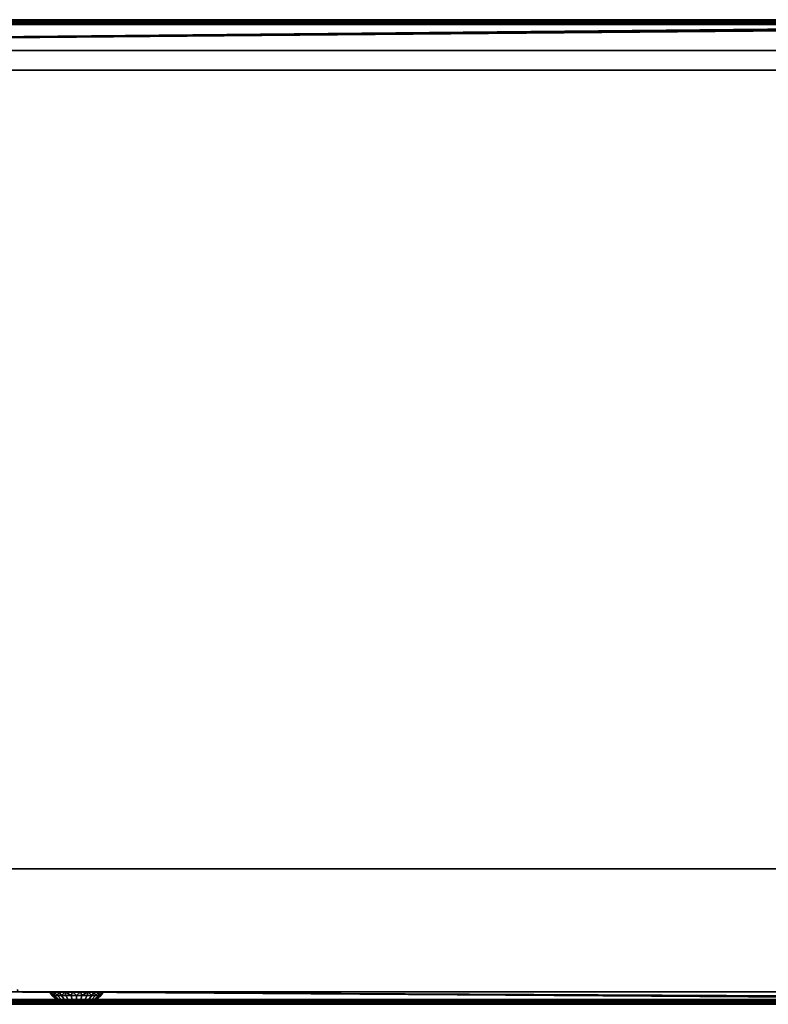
# Model space of a CAD drawing. Header units: millimetres. Extents: x -10 to 1200, y -425 to 10.
# Tile 4 of 6: x 592 to 896, y -400 to 0. Entities that reach past the tile are written whole.
import ezdxf

# ---------------------------------------------------------------- set-up
doc = ezdxf.new("R2010")
doc.units = ezdxf.units.MM
doc.header["$MEASUREMENT"] = 0
for name, color, linetype, lineweight in [('0 Misc', 7, 'Continuous', 35), ('10 Raster Images', 7, 'Continuous', 35), ('5 Hatches', 7, 'Continuous', 35)]:
    doc.layers.add(name, color=color, linetype=linetype, lineweight=lineweight)

msp = doc.modelspace()

# ---------------------------------------------------------------- linework, layer by layer
at = {"layer": '0 Misc', "color": 160, "linetype": 'Continuous', "lineweight": 25}
for p, q in [((1, 0, 724.5), (1199, 0, 724.5)), ((1199, 0, 744.5), (1, 0, 744.5)), ((1, -1, 745.5), (1199, -1, 745.5)), ((2, -1, 1), (1198, -1, 1)), ((1198, -2), (2, -2)), ((1184, -1, 15), (16, -1, 15)), ((1184, -1, 723.5), (16, -1, 723.5)), ((1198, -1, 1), (16, -1, 15)), ((16.16, -1.01, 723.5), (1184, -1, 723.5)), ((16.45, -1.11, 723.5), (1184, -1, 723.5)), ((16.71, -1.29, 723.5), (1184, -1, 723.5)), ((16.89, -1.55, 723.5), (1184, -1, 723.5)), ((16.99, -1.84, 723.5), (1184, -1, 723.5)), ((17, -2, 723.5), (1184, -1, 723.5)), ((17, -12.5, 723.5), (1184, -1, 723.5)), ((17, -12.5, 723.5), (1183.84, -1.01, 723.5)), ((17, -12.5, 723.5), (1183.55, -1.11, 723.5)), ((17, -12.5, 723.5), (1183.29, -1.29, 723.5)), ((17, -12.5, 723.5), (1183.11, -1.55, 723.5)), ((17, -12.5, 723.5), (1183.01, -1.84, 723.5)), ((17, -2, 16), (1183, -2, 16)), ((17, -12.5, 723.5), (1183, -2, 723.5)), ((1183, -12.5, 723.5), (17, -12.5, 723.5)), ((17, -12.5, 16), (1183, -12.5, 16)), ((1183, -20.5, 16), (17, -20.5, 16)), ((17, -20.5, 723.5), (1183, -20.5, 723.5)), ((17, -345, 16), (1183, -345, 16)), ((1183, -345, 723.5), (17, -345, 723.5)), ((17, -372.5, 16), (592, -395, 16)), ((17, -399, 723.5), (592, -395, 723.5)), ((592, -395, 16), (17, -398, 16)), ((592, -395, 723.5), (1183, -395, 723.5)), ((592, -395, 16), (592, -395, 723.5)), ((1183, -395, 16), (592, -395, 16)), ((1184, -399, 723.5), (592, -395, 723.5)), ((1183.84, -398.99, 723.5), (592, -395, 723.5)), ((1183.55, -398.89, 723.5), (592, -395, 723.5)), ((1183.29, -398.71, 723.5), (592, -395, 723.5)), ((1183.11, -398.45, 723.5), (592, -395, 723.5)), ((1183.01, -398.16, 723.5), (592, -395, 723.5)), ((1183, -398, 723.5), (592, -395, 723.5)), ((592, -395, 16), (1157, -395, 136.5)), ((592, -395, 16), (615, -395, 130.5)), ((592, -395, 723.5), (604, -395, 141.5)), ((604, -395, 141.5), (592, -395, 16)), ((604.54, -395, 138.1), (592, -395, 16)), ((606.1, -395, 135.03), (592, -395, 16)), ((608.53, -395, 132.6), (592, -395, 16)), ((611.6, -395, 131.04), (592, -395, 16)), ((592, -395, 723.5), (604.54, -395, 144.9)), ((592, -395, 723.5), (606.1, -395, 147.97)), ((592, -395, 723.5), (608.53, -395, 150.4)), ((592, -395, 723.5), (611.6, -395, 151.96)), ((592, -395, 723.5), (615, -395, 152.5)), ((592, -395, 723.5), (1147, -395, 264.5)), ((592, -395, 723.5), (1147, -395, 274.5)), ((592, -395, 16), (1183, -398, 16)), ((615, -395, 130.5), (1157, -395, 136.5)), ((615, -395, 152.5), (1157, -395, 264.5)), ((1147, -395, 264.5), (615, -395, 152.5)), ((618.4, -395, 131.04), (1157, -395, 136.5)), ((618.4, -395, 151.96), (1157, -395, 264.5)), ((621.47, -395, 132.6), (1157, -395, 136.5)), ((621.47, -395, 150.4), (1157, -395, 264.5)), ((623.9, -395, 135.03), (1157, -395, 136.5)), ((1147, -395, 146.5), (623.9, -395, 147.97)), ((623.9, -395, 147.97), (1157, -395, 264.5)), ((1147, -395, 136.5), (623.9, -395, 135.03)), ((625.46, -395, 138.1), (1147, -395, 136.5)), ((625.46, -395, 138.1), (1147, -395, 146.5)), ((625.46, -395, 144.9), (1147, -395, 146.5)), ((626, -395, 141.5), (1147, -395, 146.5)), ((1199, -399, 745.5), (1, -399, 745.5)), ((1199, -400, 724.5), (1, -400, 724.5)), ((1, -400, 744.5), (1199, -400, 744.5)), ((2, -398), (1198, -398)), ((1198, -399, 1), (2, -399, 1)), ((2, -399, 1), (1184, -399, 15)), ((1183, -398, 16), (17, -398, 16)), ((17, -399, 723.5), (1184, -399, 723.5)), ((17, -399, 15), (1184, -399, 15)), ((613.22, -400, 141.5), (616.78, -400, 141.5)), ((613.22, -400, 141.5), (616.69, -400, 142.05)), ((613.31, -400, 140.95), (616.69, -400, 140.95)), ((613.31, -400, 140.95), (616.78, -400, 141.5)), ((613.31, -400, 142.05), (616.69, -400, 142.05)), ((613.31, -400, 142.05), (616.44, -400, 142.55)), ((613.56, -400, 140.45), (616.44, -400, 140.45)), ((613.56, -400, 140.45), (616.69, -400, 140.95)), ((613.56, -400, 142.55), (616.44, -400, 142.55)), ((613.56, -400, 142.55), (616.05, -400, 142.94)), ((613.95, -400, 140.06), (616.05, -400, 140.06)), ((613.95, -400, 140.06), (616.44, -400, 140.45)), ((613.95, -400, 142.94), (616.05, -400, 142.94)), ((613.95, -400, 142.94), (615.55, -400, 143.19)), ((614.45, -400, 139.81), (615.55, -400, 139.81)), ((614.45, -400, 139.81), (616.05, -400, 140.06)), ((614.45, -400, 143.19), (615.55, -400, 143.19))]:
    msp.add_line(p, q, dxfattribs=at).dxf.unprotected_set("ltscale", 0)
at = {"layer": '0 Misc', "color": 160, "linetype": 'Continuous', "lineweight": 25, "extrusion": (0, 1, 6.25278e-13)}
msp.add_circle((-604, 141.5, -395), 11, dxfattribs=at).dxf.unprotected_set("ltscale", 0)
at = {"layer": '0 Misc', "color": 160, "linetype": 'Continuous', "lineweight": 25, "extrusion": (0, 1, 0)}
msp.add_circle((-616.78, 141.5, -400), 1.78, dxfattribs=at).dxf.unprotected_set("ltscale", 0)
at = {"layer": '0 Misc', "color": 160, "linetype": 'Continuous', "lineweight": 25, "extrusion": (0, 0, -1)}
msp.add_arc((-592, -394, -723.5), 1, 270, 0, dxfattribs=at).dxf.unprotected_set("ltscale", 0)
at = {"layer": '0 Misc', "color": 160, "linetype": 'Continuous', "lineweight": 25}
msp.add_arc((592, -394, 16), 1, 180, 270, dxfattribs=at).dxf.unprotected_set("ltscale", 0)
at = {"layer": '0 Misc', "color": 7, "lineweight": 25}
for points, invisible_edges in [([(1, 0, 744.5), (1199, 0, 724.5), (1, 0, 724.5)], 1), ([(1, 0, 744.5), (1199, 0, 744.5), (1199, 0, 724.5)], 12), ([(1199, 0, 724.5), (1, -0.08, 724.12), (1, 0, 724.5)], 1), ([(1199, 0, 724.5), (1199, -0.08, 724.12), (1, -0.08, 724.12)], 12), ([(1199, 0, 744.5), (1, -0.08, 744.88), (1199, -0.08, 744.88)], 1), ([(1199, 0, 744.5), (1, 0, 744.5), (1, -0.08, 744.88)], 12), ([(1199, -0.08, 724.12), (1, -0.29, 723.79), (1, -0.08, 724.12)], 1), ([(1199, -0.08, 724.12), (1199, -0.29, 723.79), (1, -0.29, 723.79)], 12), ([(1, -0.29, 745.21), (1199, -0.08, 744.88), (1, -0.08, 744.88)], 1), ([(1, -0.29, 745.21), (1199, -0.29, 745.21), (1199, -0.08, 744.88)], 12), ([(1199, -0.29, 723.79), (1, -0.62, 723.58), (1, -0.29, 723.79)], 1), ([(1199, -0.29, 723.79), (1199, -0.62, 723.58), (1, -0.62, 723.58)], 12), ([(1, -0.62, 745.42), (1199, -0.29, 745.21), (1, -0.29, 745.21)], 1), ([(1, -0.62, 745.42), (1199, -0.62, 745.42), (1199, -0.29, 745.21)], 12), ([(1199, -0.62, 723.58), (2, -1, 723.5), (1, -0.62, 723.58)], 12), ([(1, -1, 745.5), (1199, -0.62, 745.42), (1, -0.62, 745.42)], 1), ([(1, -1, 745.5), (1199, -1, 745.5), (1199, -0.62, 745.42)], 12), ([(1, -399, 745.5), (1199, -1, 745.5), (1, -1, 745.5)], 1), ([(1, -399, 745.5), (1199, -399, 745.5), (1199, -1, 745.5)], 12), ([(1199, -0.62, 723.58), (16, -1, 723.5), (2, -1, 723.5)], 12), ([(2, -1, 1), (1198, -1.08, 0.62), (2, -1.08, 0.62)], 1), ([(2, -1, 1), (1198, -1, 1), (1198, -1.08, 0.62)], 12), ([(1198, -1.29, 0.29), (2, -1.08, 0.62), (1198, -1.08, 0.62)], 1), ([(1198, -1.29, 0.29), (2, -1.29, 0.29), (2, -1.08, 0.62)], 12), ([(1198, -1.62, 0.08), (2, -1.29, 0.29), (1198, -1.29, 0.29)], 1), ([(1198, -1.62, 0.08), (2, -1.62, 0.08), (2, -1.29, 0.29)], 12), ([(1198, -2), (2, -1.62, 0.08), (1198, -1.62, 0.08)], 1), ([(1198, -2), (2, -2), (2, -1.62, 0.08)], 12), ([(2, -2), (1198, -398), (2, -398)], 1), ([(2, -2), (1198, -2), (1198, -398)], 12), ([(1184, -1, 15), (16, -1, 15), (16.38, -1.08, 15.38)], 1), ([(1184, -1, 15), (16.38, -1.08, 15.38), (1183.62, -1.08, 15.38)], 1), ([(1183.62, -1.08, 15.38), (16.38, -1.08, 15.38), (16.71, -1.29, 15.71)], 1), ([(1183.62, -1.08, 15.38), (16.71, -1.29, 15.71), (1183.29, -1.29, 15.71)], 1), ([(1183.29, -1.29, 15.71), (16.71, -1.29, 15.71), (16.83, -1.44, 15.83)], 1), ([(1183.29, -1.29, 15.71), (16.83, -1.44, 15.83), (1183.17, -1.44, 15.83)], 1), ([(1183.17, -1.44, 15.83), (16.83, -1.44, 15.83), (16.92, -1.62, 15.92)], 1), ([(1183.17, -1.44, 15.83), (16.92, -1.62, 15.92), (1183.08, -1.62, 15.92)], 1), ([(1183.08, -1.62, 15.92), (16.92, -1.62, 15.92), (16.98, -1.8, 15.98)], 1), ([(1183.08, -1.62, 15.92), (16.98, -1.8, 15.98), (1183.02, -1.8, 15.98)], 1), ([(17, -2, 16), (1183.02, -1.8, 15.98), (16.98, -1.8, 15.98)], 2), ([(17, -2, 16), (1183, -2, 16), (1183.02, -1.8, 15.98)], 12), ([(17, -2, 16), (1183, -12.5, 16), (1183, -2, 16)], 1), ([(17, -2, 16), (17, -12.5, 16), (1183, -12.5, 16)], 12), ([(1183, -12.5, 16), (17, -12.5, 723.5), (1183, -12.5, 723.5)], 1), ([(1183, -12.5, 16), (17, -12.5, 16), (17, -12.5, 723.5)], 12), ([(1183, -345, 16), (17, -20.5, 16), (17, -345, 16)], 1), ([(1183, -345, 16), (1183, -20.5, 16), (17, -20.5, 16)], 12), ([(1183, -20.5, 723.5), (17, -20.5, 16), (1183, -20.5, 16)], 1), ([(1183, -20.5, 723.5), (17, -20.5, 723.5), (17, -20.5, 16)], 12), ([(17, -345, 723.5), (1183, -20.5, 723.5), (1183, -345, 723.5)], 1), ([(17, -345, 723.5), (17, -20.5, 723.5), (1183, -20.5, 723.5)], 12), ([(17, -345, 723.5), (1183, -345, 16), (17, -345, 16)], 1), ([(17, -345, 723.5), (1183, -345, 723.5), (1183, -345, 16)], 12), ([(1, -399.38, 723.58), (1198, -399, 723.5), (1199, -399.38, 723.58)], 12), ([(1, -399.38, 723.58), (1184, -399, 723.5), (1198, -399, 723.5)], 12), ([(1199, -399, 745.5), (1, -399.38, 745.42), (1199, -399.38, 745.42)], 1), ([(1199, -399, 745.5), (1, -399, 745.5), (1, -399.38, 745.42)], 12), ([(1, -399.71, 723.79), (1199, -399.38, 723.58), (1199, -399.71, 723.79)], 1), ([(1, -399.71, 723.79), (1, -399.38, 723.58), (1199, -399.38, 723.58)], 12), ([(1199, -399.38, 745.42), (1, -399.71, 745.21), (1199, -399.71, 745.21)], 1), ([(1199, -399.38, 745.42), (1, -399.38, 745.42), (1, -399.71, 745.21)], 12), ([(1, -399.92, 724.12), (1199, -399.71, 723.79), (1199, -399.92, 724.12)], 1), ([(1, -399.92, 724.12), (1, -399.71, 723.79), (1199, -399.71, 723.79)], 12), ([(1199, -399.71, 745.21), (1, -399.92, 744.88), (1199, -399.92, 744.88)], 1), ([(1199, -399.71, 745.21), (1, -399.71, 745.21), (1, -399.92, 744.88)], 12), ([(1, -400, 724.5), (1199, -399.92, 724.12), (1199, -400, 724.5)], 1), ([(1, -400, 724.5), (1, -399.92, 724.12), (1199, -399.92, 724.12)], 12), ([(1, -400, 744.5), (1199, -399.92, 744.88), (1, -399.92, 744.88)], 1), ([(1, -400, 744.5), (1199, -400, 744.5), (1199, -399.92, 744.88)], 12), ([(1199, -400, 724.5), (1, -400, 744.5), (1, -400, 724.5)], 1), ([(1199, -400, 724.5), (1199, -400, 744.5), (1, -400, 744.5)], 12), ([(2, -398), (1198, -398.38, 0.08), (2, -398.38, 0.08)], 1), ([(2, -398), (1198, -398), (1198, -398.38, 0.08)], 12), ([(1198, -398.71, 0.29), (2, -398.38, 0.08), (1198, -398.38, 0.08)], 1), ([(1198, -398.71, 0.29), (2, -398.71, 0.29), (2, -398.38, 0.08)], 12), ([(1198, -398.92, 0.62), (2, -398.71, 0.29), (1198, -398.71, 0.29)], 1), ([(1198, -398.92, 0.62), (2, -398.92, 0.62), (2, -398.71, 0.29)], 12), ([(1198, -399, 1), (2, -398.92, 0.62), (1198, -398.92, 0.62)], 1), ([(1198, -399, 1), (2, -399, 1), (2, -398.92, 0.62)], 12), ([(1183.29, -398.71, 15.71), (17, -398.92, 15.38), (1183.62, -398.92, 15.38)], 2), ([(1183.29, -398.71, 15.71), (17, -398.71, 15.71), (17, -398.92, 15.38)], 12), ([(17, -399, 15), (1183.62, -398.92, 15.38), (17, -398.92, 15.38)], 1), ([(17, -399, 15), (1184, -399, 15), (1183.62, -398.92, 15.38)], 1)]:
    msp.add_3dface(points, dxfattribs=dict(at, invisible_edges=invisible_edges))
for points in [[(2, -1, 1), (16, -1, 15), (1198, -1, 1)], [(1184, -1, 723.5), (16, -1, 723.5), (1199, -0.62, 723.58)], [(1184, -1, 15), (1198, -1, 1), (16, -1, 15)], [(1184, -1, 723.5), (16.16, -1.01, 723.5), (16, -1, 723.5)], [(16.16, -1.01, 723.5), (1184, -1, 723.5), (16.45, -1.11, 723.5)], [(16.45, -1.11, 723.5), (1184, -1, 723.5), (16.71, -1.29, 723.5)], [(16.71, -1.29, 723.5), (1184, -1, 723.5), (16.89, -1.55, 723.5)], [(16.89, -1.55, 723.5), (1184, -1, 723.5), (16.99, -1.84, 723.5)], [(16.99, -1.84, 723.5), (1184, -1, 723.5), (17, -2, 723.5)], [(17, -2, 723.5), (1184, -1, 723.5), (17, -12.5, 723.5)], [(17, -12.5, 723.5), (1184, -1, 723.5), (1183.84, -1.01, 723.5)], [(17, -12.5, 723.5), (1183.84, -1.01, 723.5), (1183.55, -1.11, 723.5)], [(17, -12.5, 723.5), (1183.55, -1.11, 723.5), (1183.29, -1.29, 723.5)], [(17, -12.5, 723.5), (1183.29, -1.29, 723.5), (1183.11, -1.55, 723.5)], [(17, -12.5, 723.5), (1183.11, -1.55, 723.5), (1183.01, -1.84, 723.5)], [(17, -12.5, 723.5), (1183.01, -1.84, 723.5), (1183, -2, 723.5)], [(1183, -12.5, 723.5), (17, -12.5, 723.5), (1183, -2, 723.5)], [(17, -398, 16), (592, -395, 16), (17, -372.5, 16)], [(17, -372.5, 16), (592, -395, 16), (591.84, -394.99, 16)], [(17, -399, 723.5), (591.84, -394.99, 723.5), (592, -395, 723.5)], [(17, -399, 723.5), (592, -395, 723.5), (1184, -399, 723.5)], [(592, -395, 16), (17, -398, 16), (1183, -398, 16)], [(1184, -399, 723.5), (592, -395, 723.5), (1183.84, -398.99, 723.5)], [(1183.84, -398.99, 723.5), (592, -395, 723.5), (1183.55, -398.89, 723.5)], [(1183.55, -398.89, 723.5), (592, -395, 723.5), (1183.29, -398.71, 723.5)], [(1183.29, -398.71, 723.5), (592, -395, 723.5), (1183.11, -398.45, 723.5)], [(1183.11, -398.45, 723.5), (592, -395, 723.5), (1183.01, -398.16, 723.5)], [(1183.01, -398.16, 723.5), (592, -395, 723.5), (1183, -398, 723.5)], [(1183, -398, 723.5), (592, -395, 723.5), (1183, -395, 723.5)], [(592, -395, 16), (1183, -398, 16), (1183, -395, 16)], [(17, -399, 723.5), (1184, -399, 723.5), (1, -399.38, 723.58)], [(1198, -399, 1), (1184, -399, 15), (2, -399, 1)], [(17, -399, 15), (2, -399, 1), (1184, -399, 15)], [(1183.02, -398.2, 15.98), (1183, -398, 16), (17, -398, 16)], [(17, -398.38, 15.92), (1183.02, -398.2, 15.98), (17, -398, 16)], [(17, -398.38, 15.92), (1183.08, -398.38, 15.92), (1183.02, -398.2, 15.98)], [(1183.17, -398.56, 15.83), (1183.08, -398.38, 15.92), (17, -398.38, 15.92)], [(1183.17, -398.56, 15.83), (17, -398.38, 15.92), (17, -398.71, 15.71)], [(1183.29, -398.71, 15.71), (1183.17, -398.56, 15.83), (17, -398.71, 15.71)]]:
    msp.add_3dface(points, dxfattribs=at)
at = {"layer": '0 Misc', "color": 5, "lineweight": 25}
for points, invisible_edges in [([(592, -395, 16), (591.62, -394.92, 723.5), (591.62, -394.92, 16)], 1), ([(592, -395, 16), (592, -395, 723.5), (591.62, -394.92, 723.5)], 12)]:
    msp.add_3dface(points, dxfattribs=dict(at, invisible_edges=invisible_edges))
at = {"layer": '0 Misc', "color": 158, "lineweight": 25}
for points in [[(605.12, -396.44, 141.5), (604, -395, 141.5), (605.37, -396.44, 139.3)], [(605.37, -396.44, 143.7), (604.45, -395, 144.6), (604, -395, 141.5)], [(605.12, -396.44, 141.5), (605.37, -396.44, 143.7), (604, -395, 141.5)], [(605.37, -396.44, 139.3), (604, -395, 141.5), (604.45, -395, 138.4)], [(605.37, -396.44, 139.3), (604.45, -395, 138.4), (606.1, -396.44, 137.21)], [(606.1, -396.44, 145.79), (605.75, -395, 147.45), (604.45, -395, 144.6)], [(605.37, -396.44, 143.7), (606.1, -396.44, 145.79), (604.45, -395, 144.6)], [(606.1, -396.44, 137.21), (604.45, -395, 138.4), (605.75, -395, 135.55)], [(606.1, -396.44, 137.21), (605.75, -395, 135.55), (607.27, -396.44, 135.34)], [(607.27, -396.44, 147.66), (607.8, -395, 149.81), (605.75, -395, 147.45)], [(606.1, -396.44, 145.79), (607.27, -396.44, 147.66), (605.75, -395, 147.45)], [(607.27, -396.44, 135.34), (605.75, -395, 135.55), (607.8, -395, 133.19)], [(607.27, -396.44, 135.34), (607.8, -395, 133.19), (608.84, -396.44, 133.77)], [(607.27, -396.44, 147.66), (608.84, -396.44, 149.23), (607.8, -395, 149.81)], [(608.84, -396.44, 149.23), (610.43, -395, 151.51), (607.8, -395, 149.81)], [(608.84, -396.44, 133.77), (607.8, -395, 133.19), (610.43, -395, 131.49)], [(608.84, -396.44, 149.23), (610.71, -396.44, 150.4), (610.43, -395, 151.51)], [(610.71, -396.44, 132.6), (608.84, -396.44, 133.77), (610.43, -395, 131.49)], [(612.8, -396.44, 151.13), (613.43, -395, 152.39), (610.43, -395, 151.51)], [(610.71, -396.44, 150.4), (612.8, -396.44, 151.13), (610.43, -395, 151.51)], [(612.8, -396.44, 131.87), (610.71, -396.44, 132.6), (610.43, -395, 131.49)], [(612.8, -396.44, 131.87), (610.43, -395, 131.49), (613.43, -395, 130.61)], [(612.8, -396.44, 151.13), (615, -396.44, 151.38), (613.43, -395, 152.39)], [(615, -396.44, 131.62), (612.8, -396.44, 131.87), (613.43, -395, 130.61)], [(615, -396.44, 151.38), (616.57, -395, 152.39), (613.43, -395, 152.39)], [(615, -396.44, 131.62), (613.43, -395, 130.61), (616.57, -395, 130.61)], [(617.2, -396.44, 151.13), (616.57, -395, 152.39), (615, -396.44, 151.38)], [(617.2, -396.44, 131.87), (615, -396.44, 131.62), (616.57, -395, 130.61)], [(619.57, -395, 151.51), (616.57, -395, 152.39), (617.2, -396.44, 151.13)], [(619.57, -395, 131.49), (617.2, -396.44, 131.87), (616.57, -395, 130.61)], [(619.57, -395, 151.51), (617.2, -396.44, 151.13), (619.29, -396.44, 150.4)], [(617.2, -396.44, 131.87), (619.57, -395, 131.49), (619.29, -396.44, 132.6)], [(621.16, -396.44, 149.23), (619.57, -395, 151.51), (619.29, -396.44, 150.4)], [(621.16, -396.44, 133.77), (619.29, -396.44, 132.6), (619.57, -395, 131.49)], [(622.2, -395, 149.81), (619.57, -395, 151.51), (621.16, -396.44, 149.23)], [(621.16, -396.44, 133.77), (619.57, -395, 131.49), (622.2, -395, 133.19)], [(622.73, -396.44, 147.66), (622.2, -395, 149.81), (621.16, -396.44, 149.23)], [(622.73, -396.44, 135.34), (621.16, -396.44, 133.77), (622.2, -395, 133.19)], [(624.25, -395, 147.45), (622.2, -395, 149.81), (622.73, -396.44, 147.66)], [(624.25, -395, 135.55), (622.73, -396.44, 135.34), (622.2, -395, 133.19)], [(623.9, -396.44, 145.79), (624.25, -395, 147.45), (622.73, -396.44, 147.66)], [(622.73, -396.44, 135.34), (624.25, -395, 135.55), (623.9, -396.44, 137.21)], [(625.55, -395, 138.4), (623.9, -396.44, 137.21), (624.25, -395, 135.55)], [(625.55, -395, 144.6), (623.9, -396.44, 145.79), (624.63, -396.44, 143.7)], [(625.55, -395, 144.6), (624.25, -395, 147.45), (623.9, -396.44, 145.79)], [(623.9, -396.44, 137.21), (625.55, -395, 138.4), (624.63, -396.44, 139.3)], [(626, -395, 141.5), (624.63, -396.44, 139.3), (625.55, -395, 138.4)], [(624.63, -396.44, 143.7), (624.88, -396.44, 141.5), (626, -395, 141.5)], [(624.63, -396.44, 139.3), (626, -395, 141.5), (624.88, -396.44, 141.5)], [(625.55, -395, 144.6), (624.63, -396.44, 143.7), (626, -395, 141.5)], [(613.22, -400, 141.5), (612.35, -399.96, 142.1), (612.29, -399.96, 141.5)], [(613.22, -400, 141.5), (612.29, -399.96, 141.5), (612.35, -399.96, 140.9)], [(613.22, -400, 141.5), (613.36, -400, 142.18), (612.35, -399.96, 142.1)], [(612.35, -399.96, 142.1), (613.36, -400, 142.18), (612.55, -399.96, 142.68)], [(612.35, -399.96, 140.9), (612.55, -399.96, 140.32), (613.36, -400, 140.82)], [(613.36, -400, 140.82), (613.22, -400, 141.5), (612.35, -399.96, 140.9)], [(612.55, -399.96, 142.68), (613.36, -400, 142.18), (613.74, -400, 142.76)], [(612.88, -399.96, 143.19), (612.55, -399.96, 142.68), (613.74, -400, 142.76)], [(612.55, -399.96, 140.32), (612.88, -399.96, 139.81), (613.36, -400, 140.82)], [(612.88, -399.96, 143.19), (613.74, -400, 142.76), (613.31, -399.96, 143.62)], [(612.88, -399.96, 139.81), (613.31, -399.96, 139.38), (613.74, -400, 140.24)], [(612.88, -399.96, 139.81), (613.74, -400, 140.24), (613.36, -400, 140.82)], [(613.31, -400, 140.95), (616.78, -400, 141.5), (613.22, -400, 141.5)], [(613.22, -400, 141.5), (616.78, -400, 141.5), (616.69, -400, 142.05)], [(613.22, -400, 141.5), (616.69, -400, 142.05), (613.31, -400, 142.05)], [(613.31, -399.96, 143.62), (613.74, -400, 142.76), (614.32, -400, 143.14)], [(613.82, -399.96, 143.95), (613.31, -399.96, 143.62), (614.32, -400, 143.14)], [(613.74, -400, 140.24), (613.31, -399.96, 139.38), (613.82, -399.96, 139.05)], [(613.56, -400, 140.45), (616.69, -400, 140.95), (613.31, -400, 140.95)], [(613.31, -400, 140.95), (616.69, -400, 140.95), (616.78, -400, 141.5)], [(613.31, -400, 142.05), (616.69, -400, 142.05), (616.44, -400, 142.55)], [(613.31, -400, 142.05), (616.44, -400, 142.55), (613.56, -400, 142.55)], [(613.95, -400, 140.06), (616.44, -400, 140.45), (613.56, -400, 140.45)], [(613.56, -400, 140.45), (616.44, -400, 140.45), (616.69, -400, 140.95)], [(613.56, -400, 142.55), (616.44, -400, 142.55), (616.05, -400, 142.94)], [(613.56, -400, 142.55), (616.05, -400, 142.94), (613.95, -400, 142.94)], [(613.74, -400, 140.24), (613.82, -399.96, 139.05), (614.32, -400, 139.86)], [(614.4, -399.96, 144.15), (613.82, -399.96, 143.95), (614.32, -400, 143.14)], [(613.82, -399.96, 139.05), (614.4, -399.96, 138.85), (614.32, -400, 139.86)], [(614.45, -400, 139.81), (616.05, -400, 140.06), (613.95, -400, 140.06)], [(613.95, -400, 140.06), (616.05, -400, 140.06), (616.44, -400, 140.45)], [(613.95, -400, 142.94), (616.05, -400, 142.94), (615.55, -400, 143.19)], [(613.95, -400, 142.94), (615.55, -400, 143.19), (614.45, -400, 143.19)], [(614.32, -400, 143.14), (615, -400, 143.28), (614.4, -399.96, 144.15)], [(614.4, -399.96, 138.85), (615, -400, 139.72), (614.32, -400, 139.86)], [(614.4, -399.96, 144.15), (615, -400, 143.28), (615, -399.96, 144.21)], [(615, -399.96, 138.79), (615, -400, 139.72), (614.4, -399.96, 138.85)], [(615.55, -400, 139.81), (614.45, -400, 139.81), (615, -400, 139.72)], [(614.45, -400, 139.81), (615.55, -400, 139.81), (616.05, -400, 140.06)], [(614.45, -400, 143.19), (615.55, -400, 143.19), (615, -400, 143.28)], [(615, -399.96, 144.21), (615, -400, 143.28), (615.6, -399.96, 144.15)], [(615.6, -399.96, 144.15), (615, -400, 143.28), (615.68, -400, 143.14)], [(615.6, -399.96, 138.85), (615.68, -400, 139.86), (615, -400, 139.72)], [(615, -399.96, 138.79), (615.6, -399.96, 138.85), (615, -400, 139.72)], [(616.18, -399.96, 143.95), (615.6, -399.96, 144.15), (615.68, -400, 143.14)], [(616.18, -399.96, 139.05), (615.68, -400, 139.86), (615.6, -399.96, 138.85)], [(615.68, -400, 143.14), (616.26, -400, 142.76), (616.18, -399.96, 143.95)], [(616.26, -400, 140.24), (615.68, -400, 139.86), (616.69, -399.96, 139.38)], [(616.69, -399.96, 139.38), (615.68, -400, 139.86), (616.18, -399.96, 139.05)], [(616.18, -399.96, 143.95), (616.26, -400, 142.76), (616.69, -399.96, 143.62)], [(616.69, -399.96, 143.62), (616.26, -400, 142.76), (617.12, -399.96, 143.19)], [(617.12, -399.96, 143.19), (616.26, -400, 142.76), (616.64, -400, 142.18)], [(617.45, -399.96, 140.32), (616.64, -400, 140.82), (616.26, -400, 140.24)], [(617.12, -399.96, 139.81), (617.45, -399.96, 140.32), (616.26, -400, 140.24)], [(616.69, -399.96, 139.38), (617.12, -399.96, 139.81), (616.26, -400, 140.24)], [(617.45, -399.96, 142.68), (617.12, -399.96, 143.19), (616.64, -400, 142.18)], [(617.45, -399.96, 142.68), (616.64, -400, 142.18), (617.65, -399.96, 142.1)], [(617.65, -399.96, 142.1), (616.64, -400, 142.18), (616.78, -400, 141.5)], [(616.78, -400, 141.5), (616.64, -400, 140.82), (617.65, -399.96, 140.9)], [(617.65, -399.96, 140.9), (616.64, -400, 140.82), (617.45, -399.96, 140.32)], [(617.71, -399.96, 141.5), (617.65, -399.96, 142.1), (616.78, -400, 141.5)], [(617.65, -399.96, 140.9), (617.71, -399.96, 141.5), (616.78, -400, 141.5)]]:
    msp.add_3dface(points, dxfattribs=at)
for points, invisible_edges in [([(605.12, -396.44, 141.5), (607.38, -398.2, 143.24), (605.37, -396.44, 143.7)], 1), ([(605.12, -396.44, 141.5), (607.19, -398.2, 141.5), (607.38, -398.2, 143.24)], 12), ([(605.37, -396.44, 139.3), (607.19, -398.2, 141.5), (605.12, -396.44, 141.5)], 1), ([(605.37, -396.44, 139.3), (607.38, -398.2, 139.76), (607.19, -398.2, 141.5)], 12), ([(607.38, -398.2, 139.76), (605.37, -396.44, 139.3), (606.1, -396.44, 137.21)], 12), ([(607.96, -398.2, 144.89), (605.37, -396.44, 143.7), (607.38, -398.2, 143.24)], 1), ([(607.96, -398.2, 144.89), (606.1, -396.44, 145.79), (605.37, -396.44, 143.7)], 12), ([(607.38, -398.2, 139.76), (606.1, -396.44, 137.21), (607.96, -398.2, 138.11)], 1), ([(607.96, -398.2, 138.11), (606.1, -396.44, 137.21), (607.27, -396.44, 135.34)], 12), ([(608.89, -398.2, 146.37), (606.1, -396.44, 145.79), (607.96, -398.2, 144.89)], 1), ([(608.89, -398.2, 146.37), (607.27, -396.44, 147.66), (606.1, -396.44, 145.79)], 12), ([(607.19, -398.2, 141.5), (609.76, -399.4, 142.7), (607.38, -398.2, 143.24)], 1), ([(607.19, -398.2, 141.5), (609.63, -399.4, 141.5), (609.76, -399.4, 142.7)], 12), ([(607.38, -398.2, 139.76), (609.63, -399.4, 141.5), (607.19, -398.2, 141.5)], 1), ([(607.96, -398.2, 138.11), (607.27, -396.44, 135.34), (608.89, -398.2, 136.63)], 1), ([(610.13, -398.2, 147.61), (607.27, -396.44, 147.66), (608.89, -398.2, 146.37)], 1), ([(610.13, -398.2, 147.61), (608.84, -396.44, 149.23), (607.27, -396.44, 147.66)], 12), ([(608.89, -398.2, 136.63), (607.27, -396.44, 135.34), (608.84, -396.44, 133.77)], 12), ([(607.96, -398.2, 138.11), (609.76, -399.4, 140.3), (607.38, -398.2, 139.76)], 1), ([(610.16, -399.4, 143.83), (607.38, -398.2, 143.24), (609.76, -399.4, 142.7)], 1), ([(610.16, -399.4, 143.83), (607.96, -398.2, 144.89), (607.38, -398.2, 143.24)], 12), ([(607.38, -398.2, 139.76), (609.76, -399.4, 140.3), (609.63, -399.4, 141.5)], 12), ([(607.96, -398.2, 138.11), (610.16, -399.4, 139.17), (609.76, -399.4, 140.3)], 12), ([(610.16, -399.4, 143.83), (608.89, -398.2, 146.37), (607.96, -398.2, 144.89)], 1), ([(610.8, -399.4, 138.15), (607.96, -398.2, 138.11), (608.89, -398.2, 136.63)], 1), ([(610.8, -399.4, 138.15), (610.16, -399.4, 139.17), (607.96, -398.2, 138.11)], 12), ([(611.61, -398.2, 148.54), (608.84, -396.44, 149.23), (610.13, -398.2, 147.61)], 1), ([(611.61, -398.2, 148.54), (610.71, -396.44, 150.4), (608.84, -396.44, 149.23)], 12), ([(610.71, -396.44, 132.6), (610.13, -398.2, 135.39), (608.84, -396.44, 133.77)], 1), ([(608.89, -398.2, 136.63), (608.84, -396.44, 133.77), (610.13, -398.2, 135.39)], 1), ([(611.65, -399.4, 137.3), (608.89, -398.2, 136.63), (610.13, -398.2, 135.39)], 1), ([(611.65, -399.4, 137.3), (610.8, -399.4, 138.15), (608.89, -398.2, 136.63)], 12), ([(610.16, -399.4, 143.83), (610.8, -399.4, 144.85), (608.89, -398.2, 146.37)], 12), ([(610.13, -398.2, 147.61), (608.89, -398.2, 146.37), (610.8, -399.4, 144.85)], 12), ([(609.63, -399.4, 141.5), (612.35, -399.96, 142.1), (609.76, -399.4, 142.7)], 1), ([(609.63, -399.4, 141.5), (612.29, -399.96, 141.5), (612.35, -399.96, 142.1)], 12), ([(609.76, -399.4, 140.3), (612.29, -399.96, 141.5), (609.63, -399.4, 141.5)], 1), ([(612.55, -399.96, 142.68), (609.76, -399.4, 142.7), (612.35, -399.96, 142.1)], 1), ([(612.55, -399.96, 142.68), (610.16, -399.4, 143.83), (609.76, -399.4, 142.7)], 12), ([(610.16, -399.4, 139.17), (612.35, -399.96, 140.9), (609.76, -399.4, 140.3)], 1), ([(609.76, -399.4, 140.3), (612.35, -399.96, 140.9), (612.29, -399.96, 141.5)], 12), ([(610.71, -396.44, 132.6), (611.61, -398.2, 134.46), (610.13, -398.2, 135.39)], 12), ([(611.61, -398.2, 148.54), (610.13, -398.2, 147.61), (611.65, -399.4, 145.7)], 12), ([(610.13, -398.2, 135.39), (612.67, -399.4, 136.66), (611.65, -399.4, 137.3)], 1), ([(610.13, -398.2, 135.39), (611.61, -398.2, 134.46), (612.67, -399.4, 136.66)], 12), ([(610.13, -398.2, 147.61), (610.8, -399.4, 144.85), (611.65, -399.4, 145.7)], 1), ([(610.8, -399.4, 138.15), (612.55, -399.96, 140.32), (610.16, -399.4, 139.17)], 1), ([(610.16, -399.4, 143.83), (612.88, -399.96, 143.19), (610.8, -399.4, 144.85)], 1), ([(610.16, -399.4, 143.83), (612.55, -399.96, 142.68), (612.88, -399.96, 143.19)], 12), ([(610.16, -399.4, 139.17), (612.55, -399.96, 140.32), (612.35, -399.96, 140.9)], 12), ([(610.71, -396.44, 150.4), (613.26, -398.2, 149.12), (612.8, -396.44, 151.13)], 1), ([(610.71, -396.44, 150.4), (611.61, -398.2, 148.54), (613.26, -398.2, 149.12)], 12), ([(611.61, -398.2, 134.46), (610.71, -396.44, 132.6), (612.8, -396.44, 131.87)], 12), ([(610.8, -399.4, 144.85), (613.31, -399.96, 143.62), (611.65, -399.4, 145.7)], 1), ([(610.8, -399.4, 144.85), (612.88, -399.96, 143.19), (613.31, -399.96, 143.62)], 12), ([(610.8, -399.4, 138.15), (612.88, -399.96, 139.81), (612.55, -399.96, 140.32)], 12), ([(611.65, -399.4, 137.3), (612.88, -399.96, 139.81), (610.8, -399.4, 138.15)], 1), ([(611.61, -398.2, 134.46), (612.8, -396.44, 131.87), (613.26, -398.2, 133.88)], 1), ([(611.61, -398.2, 148.54), (611.65, -399.4, 145.7), (612.67, -399.4, 146.34)], 1), ([(613.26, -398.2, 149.12), (611.61, -398.2, 148.54), (612.67, -399.4, 146.34)], 12), ([(611.61, -398.2, 134.46), (613.8, -399.4, 136.26), (612.67, -399.4, 136.66)], 1), ([(611.61, -398.2, 134.46), (613.26, -398.2, 133.88), (613.8, -399.4, 136.26)], 12), ([(613.82, -399.96, 143.95), (611.65, -399.4, 145.7), (613.31, -399.96, 143.62)], 1), ([(613.82, -399.96, 143.95), (612.67, -399.4, 146.34), (611.65, -399.4, 145.7)], 12), ([(612.67, -399.4, 136.66), (613.31, -399.96, 139.38), (611.65, -399.4, 137.3)], 1), ([(611.65, -399.4, 137.3), (613.31, -399.96, 139.38), (612.88, -399.96, 139.81)], 12), ([(613.26, -398.2, 149.12), (612.67, -399.4, 146.34), (613.8, -399.4, 146.74)], 1), ([(612.67, -399.4, 146.34), (614.4, -399.96, 144.15), (613.8, -399.4, 146.74)], 1), ([(612.67, -399.4, 146.34), (613.82, -399.96, 143.95), (614.4, -399.96, 144.15)], 12), ([(612.67, -399.4, 136.66), (613.82, -399.96, 139.05), (613.31, -399.96, 139.38)], 12), ([(613.82, -399.96, 139.05), (612.67, -399.4, 136.66), (613.8, -399.4, 136.26)], 12), ([(612.8, -396.44, 151.13), (615, -398.2, 149.31), (615, -396.44, 151.38)], 1), ([(612.8, -396.44, 151.13), (613.26, -398.2, 149.12), (615, -398.2, 149.31)], 12), ([(613.26, -398.2, 133.88), (612.8, -396.44, 131.87), (615, -396.44, 131.62)], 12), ([(613.26, -398.2, 133.88), (615, -396.44, 131.62), (615, -398.2, 133.69)], 1), ([(615, -398.2, 149.31), (613.26, -398.2, 149.12), (613.8, -399.4, 146.74)], 12), ([(615, -398.2, 133.69), (613.8, -399.4, 136.26), (613.26, -398.2, 133.88)], 1), ([(615, -398.2, 149.31), (613.8, -399.4, 146.74), (615, -399.4, 146.87)], 1), ([(615, -398.2, 133.69), (615, -399.4, 136.13), (613.8, -399.4, 136.26)], 12), ([(613.8, -399.4, 146.74), (615, -399.96, 144.21), (615, -399.4, 146.87)], 1), ([(613.8, -399.4, 146.74), (614.4, -399.96, 144.15), (615, -399.96, 144.21)], 12), ([(615, -399.4, 136.13), (614.4, -399.96, 138.85), (613.8, -399.4, 136.26)], 1), ([(613.82, -399.96, 139.05), (613.8, -399.4, 136.26), (614.4, -399.96, 138.85)], 1), ([(615, -399.4, 136.13), (615, -399.96, 138.79), (614.4, -399.96, 138.85)], 12), ([(616.74, -398.2, 149.12), (615, -396.44, 151.38), (615, -398.2, 149.31)], 1), ([(616.74, -398.2, 149.12), (617.2, -396.44, 151.13), (615, -396.44, 151.38)], 12), ([(617.2, -396.44, 131.87), (615, -398.2, 133.69), (615, -396.44, 131.62)], 1), ([(617.2, -396.44, 131.87), (616.74, -398.2, 133.88), (615, -398.2, 133.69)], 12), ([(616.74, -398.2, 149.12), (615, -399.4, 146.87), (616.2, -399.4, 146.74)], 1), ([(616.74, -398.2, 149.12), (615, -398.2, 149.31), (615, -399.4, 146.87)], 12), ([(615, -398.2, 133.69), (616.2, -399.4, 136.26), (615, -399.4, 136.13)], 1), ([(615, -398.2, 133.69), (616.74, -398.2, 133.88), (616.2, -399.4, 136.26)], 12), ([(615.6, -399.96, 144.15), (615, -399.4, 146.87), (615, -399.96, 144.21)], 1), ([(615.6, -399.96, 144.15), (616.2, -399.4, 146.74), (615, -399.4, 146.87)], 12), ([(616.2, -399.4, 136.26), (615, -399.96, 138.79), (615, -399.4, 136.13)], 1), ([(616.2, -399.4, 136.26), (615.6, -399.96, 138.85), (615, -399.96, 138.79)], 12), ([(616.2, -399.4, 146.74), (615.6, -399.96, 144.15), (616.18, -399.96, 143.95)], 12), ([(615.6, -399.96, 138.85), (617.33, -399.4, 136.66), (616.18, -399.96, 139.05)], 1), ([(615.6, -399.96, 138.85), (616.2, -399.4, 136.26), (617.33, -399.4, 136.66)], 12), ([(616.2, -399.4, 146.74), (616.18, -399.96, 143.95), (617.33, -399.4, 146.34)], 1), ([(617.33, -399.4, 146.34), (616.18, -399.96, 143.95), (616.69, -399.96, 143.62)], 12), ([(618.35, -399.4, 137.3), (616.18, -399.96, 139.05), (617.33, -399.4, 136.66)], 1), ([(618.35, -399.4, 137.3), (616.69, -399.96, 139.38), (616.18, -399.96, 139.05)], 12), ([(618.39, -398.2, 148.54), (616.2, -399.4, 146.74), (617.33, -399.4, 146.34)], 1), ([(618.39, -398.2, 148.54), (616.74, -398.2, 149.12), (616.2, -399.4, 146.74)], 12), ([(616.74, -398.2, 133.88), (617.33, -399.4, 136.66), (616.2, -399.4, 136.26)], 1), ([(617.33, -399.4, 146.34), (616.69, -399.96, 143.62), (618.35, -399.4, 145.7)], 1), ([(617.12, -399.96, 143.19), (618.35, -399.4, 145.7), (616.69, -399.96, 143.62)], 1), ([(619.2, -399.4, 138.15), (616.69, -399.96, 139.38), (618.35, -399.4, 137.3)], 1), ([(619.2, -399.4, 138.15), (617.12, -399.96, 139.81), (616.69, -399.96, 139.38)], 12), ([(617.2, -396.44, 151.13), (616.74, -398.2, 149.12), (618.39, -398.2, 148.54)], 12), ([(616.74, -398.2, 133.88), (619.29, -396.44, 132.6), (618.39, -398.2, 134.46)], 1), ([(616.74, -398.2, 133.88), (617.2, -396.44, 131.87), (619.29, -396.44, 132.6)], 12), ([(616.74, -398.2, 133.88), (618.39, -398.2, 134.46), (617.33, -399.4, 136.66)], 12), ([(619.2, -399.4, 144.85), (617.12, -399.96, 143.19), (617.45, -399.96, 142.68)], 12), ([(617.12, -399.96, 143.19), (619.2, -399.4, 144.85), (618.35, -399.4, 145.7)], 12), ([(617.12, -399.96, 139.81), (619.84, -399.4, 139.17), (617.45, -399.96, 140.32)], 1), ([(617.12, -399.96, 139.81), (619.2, -399.4, 138.15), (619.84, -399.4, 139.17)], 12), ([(617.2, -396.44, 151.13), (618.39, -398.2, 148.54), (619.29, -396.44, 150.4)], 1), ([(618.35, -399.4, 145.7), (618.39, -398.2, 148.54), (617.33, -399.4, 146.34)], 1), ([(618.39, -398.2, 134.46), (618.35, -399.4, 137.3), (617.33, -399.4, 136.66)], 1), ([(619.2, -399.4, 144.85), (617.45, -399.96, 142.68), (619.84, -399.4, 143.83)], 1), ([(619.84, -399.4, 143.83), (617.45, -399.96, 142.68), (617.65, -399.96, 142.1)], 12), ([(620.24, -399.4, 140.3), (617.45, -399.96, 140.32), (619.84, -399.4, 139.17)], 1), ([(620.24, -399.4, 140.3), (617.65, -399.96, 140.9), (617.45, -399.96, 140.32)], 12), ([(619.84, -399.4, 143.83), (617.65, -399.96, 142.1), (620.24, -399.4, 142.7)], 1), ([(620.37, -399.4, 141.5), (617.65, -399.96, 140.9), (620.24, -399.4, 140.3)], 1), ([(620.37, -399.4, 141.5), (617.71, -399.96, 141.5), (617.65, -399.96, 140.9)], 12), ([(617.71, -399.96, 141.5), (620.24, -399.4, 142.7), (617.65, -399.96, 142.1)], 1), ([(617.71, -399.96, 141.5), (620.37, -399.4, 141.5), (620.24, -399.4, 142.7)], 12), ([(621.11, -398.2, 146.37), (618.35, -399.4, 145.7), (619.2, -399.4, 144.85)], 1), ([(621.11, -398.2, 146.37), (619.87, -398.2, 147.61), (618.35, -399.4, 145.7)], 12), ([(619.87, -398.2, 135.39), (619.2, -399.4, 138.15), (618.35, -399.4, 137.3)], 1), ([(618.35, -399.4, 145.7), (619.87, -398.2, 147.61), (618.39, -398.2, 148.54)], 12), ([(618.39, -398.2, 134.46), (619.87, -398.2, 135.39), (618.35, -399.4, 137.3)], 12), ([(619.29, -396.44, 150.4), (618.39, -398.2, 148.54), (619.87, -398.2, 147.61)], 12), ([(621.16, -396.44, 133.77), (618.39, -398.2, 134.46), (619.29, -396.44, 132.6)], 1), ([(621.16, -396.44, 133.77), (619.87, -398.2, 135.39), (618.39, -398.2, 134.46)], 12), ([(622.04, -398.2, 144.89), (619.2, -399.4, 144.85), (619.84, -399.4, 143.83)], 1), ([(622.04, -398.2, 144.89), (621.11, -398.2, 146.37), (619.2, -399.4, 144.85)], 12), ([(621.11, -398.2, 136.63), (619.84, -399.4, 139.17), (619.2, -399.4, 138.15)], 1), ([(619.87, -398.2, 135.39), (621.11, -398.2, 136.63), (619.2, -399.4, 138.15)], 12), ([(619.29, -396.44, 150.4), (619.87, -398.2, 147.61), (621.16, -396.44, 149.23)], 1), ([(621.11, -398.2, 136.63), (622.04, -398.2, 138.11), (619.84, -399.4, 139.17)], 12), ([(622.04, -398.2, 144.89), (619.84, -399.4, 143.83), (620.24, -399.4, 142.7)], 12), ([(622.62, -398.2, 139.76), (619.84, -399.4, 139.17), (622.04, -398.2, 138.11)], 1), ([(622.62, -398.2, 139.76), (620.24, -399.4, 140.3), (619.84, -399.4, 139.17)], 12), ([(621.11, -398.2, 146.37), (621.16, -396.44, 149.23), (619.87, -398.2, 147.61)], 1), ([(622.73, -396.44, 135.34), (619.87, -398.2, 135.39), (621.16, -396.44, 133.77)], 1), ([(622.73, -396.44, 135.34), (621.11, -398.2, 136.63), (619.87, -398.2, 135.39)], 12), ([(622.81, -398.2, 141.5), (620.24, -399.4, 142.7), (620.37, -399.4, 141.5)], 1), ([(622.81, -398.2, 141.5), (622.62, -398.2, 143.24), (620.24, -399.4, 142.7)], 12), ([(622.62, -398.2, 139.76), (620.37, -399.4, 141.5), (620.24, -399.4, 140.3)], 1), ([(622.04, -398.2, 144.89), (620.24, -399.4, 142.7), (622.62, -398.2, 143.24)], 1), ([(622.62, -398.2, 139.76), (622.81, -398.2, 141.5), (620.37, -399.4, 141.5)], 12), ([(621.11, -398.2, 146.37), (622.73, -396.44, 147.66), (621.16, -396.44, 149.23)], 12), ([(622.73, -396.44, 147.66), (621.11, -398.2, 146.37), (622.04, -398.2, 144.89)], 12), ([(621.11, -398.2, 136.63), (623.9, -396.44, 137.21), (622.04, -398.2, 138.11)], 1), ([(621.11, -398.2, 136.63), (622.73, -396.44, 135.34), (623.9, -396.44, 137.21)], 12), ([(622.73, -396.44, 147.66), (622.04, -398.2, 144.89), (623.9, -396.44, 145.79)], 1), ([(622.62, -398.2, 143.24), (623.9, -396.44, 145.79), (622.04, -398.2, 144.89)], 1), ([(622.04, -398.2, 138.11), (624.63, -396.44, 139.3), (622.62, -398.2, 139.76)], 1), ([(622.04, -398.2, 138.11), (623.9, -396.44, 137.21), (624.63, -396.44, 139.3)], 12), ([(622.81, -398.2, 141.5), (624.63, -396.44, 143.7), (622.62, -398.2, 143.24)], 1), ([(624.88, -396.44, 141.5), (622.62, -398.2, 139.76), (624.63, -396.44, 139.3)], 1), ([(624.88, -396.44, 141.5), (622.81, -398.2, 141.5), (622.62, -398.2, 139.76)], 12), ([(622.62, -398.2, 143.24), (624.63, -396.44, 143.7), (623.9, -396.44, 145.79)], 12), ([(622.81, -398.2, 141.5), (624.88, -396.44, 141.5), (624.63, -396.44, 143.7)], 12)]:
    msp.add_3dface(points, dxfattribs=dict(at, invisible_edges=invisible_edges))
at = {"layer": '10 Raster Images', "color": 160, "linetype": 'Continuous', "lineweight": 25}
for p, q in [((2, -1, 1), (1198, -1, 1)), ((1184, -1, 15), (16, -1, 15)), ((1184, -1, 723.5), (16, -1, 723.5)), ((17, -12.5, 723.5), (1183, -12.5, 723.5)), ((592, -395, 723.5), (591.84, -394.99, 723.5)), ((591.84, -394.99, 16), (592, -395, 16)), ((1183, -395, 723.5), (592, -395, 723.5)), ((1183, -395, 16), (592, -395, 16)), ((592, -395, 16), (592, -395, 723.5)), ((592, -395, 723.5), (1183, -395, 723.5)), ((592, -395, 16), (1183, -395, 16)), ((604, -395, 141.5), (604.54, -395, 138.1)), ((604.54, -395, 144.9), (604, -395, 141.5)), ((604.54, -395, 138.1), (606.1, -395, 135.03)), ((606.1, -395, 147.97), (604.54, -395, 144.9)), ((606.1, -395, 135.03), (608.53, -395, 132.6)), ((608.53, -395, 150.4), (606.1, -395, 147.97)), ((608.53, -395, 132.6), (611.6, -395, 131.04)), ((611.6, -395, 151.96), (608.53, -395, 150.4)), ((611.6, -395, 131.04), (615, -395, 130.5)), ((615, -395, 152.5), (611.6, -395, 151.96)), ((615, -395, 130.5), (618.4, -395, 131.04)), ((618.4, -395, 151.96), (615, -395, 152.5)), ((618.4, -395, 131.04), (621.47, -395, 132.6)), ((621.47, -395, 150.4), (618.4, -395, 151.96)), ((621.47, -395, 132.6), (623.9, -395, 135.03)), ((623.9, -395, 147.97), (621.47, -395, 150.4)), ((623.9, -395, 135.03), (625.46, -395, 138.1)), ((625.46, -395, 144.9), (623.9, -395, 147.97)), ((625.46, -395, 138.1), (626, -395, 141.5)), ((626, -395, 141.5), (625.46, -395, 144.9)), ((1198, -399, 1), (2, -399, 1)), ((1183, -398, 16), (17, -398, 16)), ((17, -399, 723.5), (1184, -399, 723.5)), ((17, -399, 15), (1184, -399, 15)), ((613.31, -400, 140.95), (613.22, -400, 141.5)), ((613.22, -400, 141.5), (613.31, -400, 142.05)), ((613.56, -400, 140.45), (613.31, -400, 140.95)), ((613.31, -400, 142.05), (613.56, -400, 142.55)), ((613.95, -400, 140.06), (613.56, -400, 140.45)), ((613.56, -400, 142.55), (613.95, -400, 142.94)), ((614.45, -400, 139.81), (613.95, -400, 140.06)), ((613.95, -400, 142.94), (614.45, -400, 143.19)), ((615, -400, 139.72), (614.45, -400, 139.81)), ((614.45, -400, 143.19), (615, -400, 143.28)), ((615.55, -400, 139.81), (615, -400, 139.72)), ((615, -400, 143.28), (615.55, -400, 143.19)), ((616.05, -400, 140.06), (615.55, -400, 139.81)), ((615.55, -400, 143.19), (616.05, -400, 142.94)), ((616.44, -400, 140.45), (616.05, -400, 140.06)), ((616.05, -400, 142.94), (616.44, -400, 142.55)), ((616.69, -400, 140.95), (616.44, -400, 140.45)), ((616.44, -400, 142.55), (616.69, -400, 142.05)), ((616.78, -400, 141.5), (616.69, -400, 140.95)), ((616.69, -400, 142.05), (616.78, -400, 141.5))]:
    msp.add_line(p, q, dxfattribs=at).dxf.unprotected_set("ltscale", 0)
at = {"layer": '5 Hatches', "color": 5, "lineweight": 25}
for points in [[(1183, -395, 16), (1157, -395, 136.5), (592, -395, 16)], [(592, -395, 16), (1157, -395, 136.5), (615, -395, 130.5)], [(592, -395, 16), (604, -395, 141.5), (592, -395, 723.5)], [(604, -395, 141.5), (592, -395, 16), (604.54, -395, 138.1)], [(604.54, -395, 138.1), (592, -395, 16), (606.1, -395, 135.03)], [(606.1, -395, 135.03), (592, -395, 16), (608.53, -395, 132.6)], [(608.53, -395, 132.6), (592, -395, 16), (611.6, -395, 131.04)], [(611.6, -395, 131.04), (592, -395, 16), (615, -395, 130.5)], [(592, -395, 723.5), (604, -395, 141.5), (604.54, -395, 144.9)], [(592, -395, 723.5), (604.54, -395, 144.9), (606.1, -395, 147.97)], [(592, -395, 723.5), (606.1, -395, 147.97), (608.53, -395, 150.4)], [(592, -395, 723.5), (608.53, -395, 150.4), (611.6, -395, 151.96)], [(592, -395, 723.5), (611.6, -395, 151.96), (615, -395, 152.5)], [(592, -395, 723.5), (615, -395, 152.5), (1147, -395, 264.5)], [(592, -395, 723.5), (1147, -395, 264.5), (1147, -395, 274.5)], [(592, -395, 723.5), (1147, -395, 274.5), (1183, -395, 723.5)], [(615, -395, 130.5), (1157, -395, 136.5), (618.4, -395, 131.04)], [(618.4, -395, 151.96), (1157, -395, 264.5), (615, -395, 152.5)], [(1147, -395, 264.5), (615, -395, 152.5), (1157, -395, 264.5)], [(618.4, -395, 131.04), (1157, -395, 136.5), (621.47, -395, 132.6)], [(621.47, -395, 150.4), (1157, -395, 264.5), (618.4, -395, 151.96)], [(621.47, -395, 132.6), (1157, -395, 136.5), (623.9, -395, 135.03)], [(623.9, -395, 147.97), (1157, -395, 264.5), (621.47, -395, 150.4)], [(1147, -395, 146.5), (1157, -395, 264.5), (623.9, -395, 147.97)], [(623.9, -395, 135.03), (1147, -395, 136.5), (625.46, -395, 138.1)], [(1147, -395, 136.5), (623.9, -395, 135.03), (1157, -395, 136.5)], [(625.46, -395, 144.9), (1147, -395, 146.5), (623.9, -395, 147.97)], [(625.46, -395, 138.1), (1147, -395, 136.5), (1147, -395, 146.5)], [(625.46, -395, 138.1), (1147, -395, 146.5), (626, -395, 141.5)], [(626, -395, 141.5), (1147, -395, 146.5), (625.46, -395, 144.9)]]:
    msp.add_3dface(points, dxfattribs=at)

doc.saveas('drawing.dxf')
